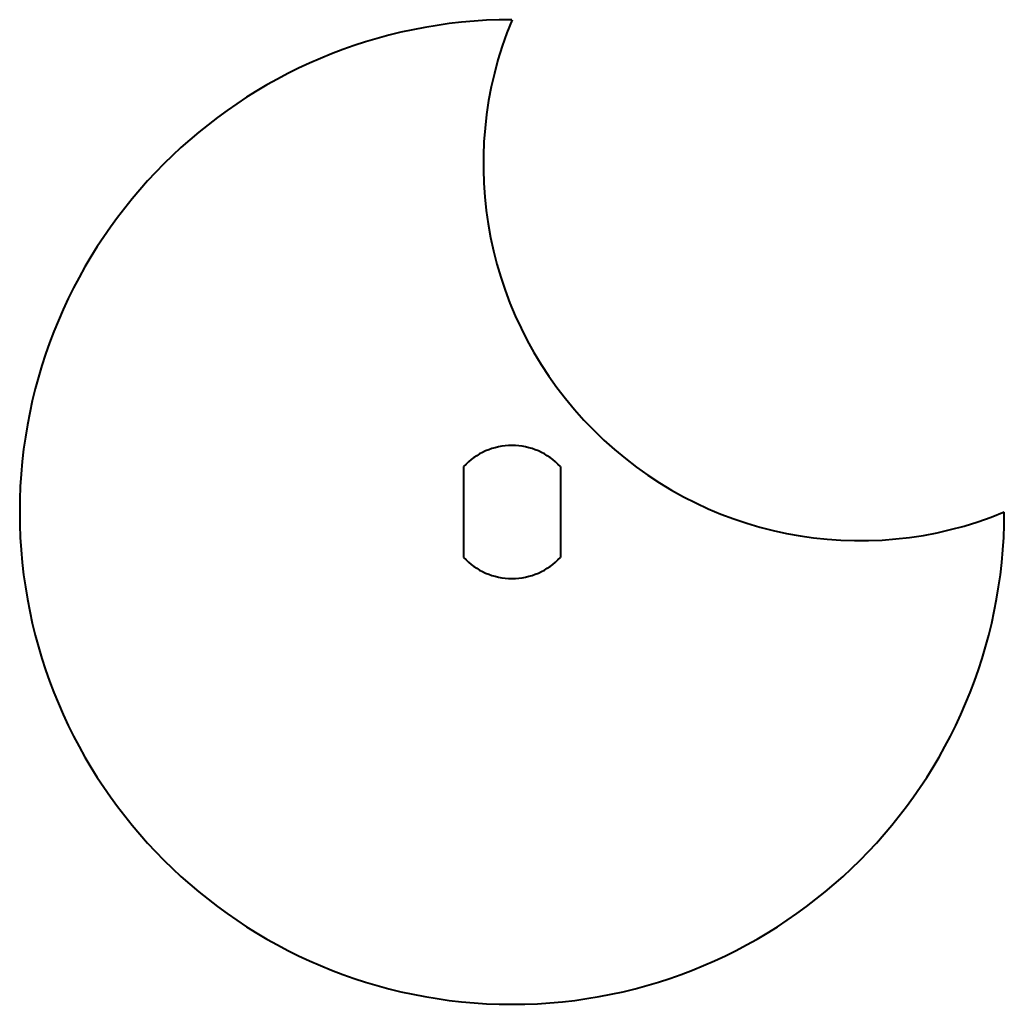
# Model space of a CAD drawing. Header units: millimetres. Extents: x -20 to 20, y -20 to 20.
import ezdxf

# ---------------------------------------------------------------- set-up
doc = ezdxf.new("R2010")
doc.units = ezdxf.units.MM
doc.layers.add('ModelSketch_Visible', color=7, linetype='Continuous', lineweight=40)

msp = doc.modelspace()

# ---------------------------------------------------------------- linework, layer by layer
at = {"layer": 'ModelSketch_Visible'}
for p, q in [((-1.967, 1.85), (-1.967, -1.85)), ((1.967, 1.85), (1.967, -1.85))]:
    msp.add_line(p, q, dxfattribs=at)
for centre, radius, start, end in [((0, 0), 20, 90, 0), ((14.142, 14.142), 15.307, 157.5, 292.5), ((0, 0), 2.7, 43.2502, 136.7498), ((0, 0), 2.7, 43.2502, 136.7498), ((0, 0), 2.7, 43.2502, 136.7498), ((0, 0), 2.7, 43.2502, 136.7498), ((0, 0), 2.7, 223.2502, 316.7498), ((0, 0), 2.7, 223.2502, 316.7498)]:
    msp.add_arc(centre, radius, start, end, dxfattribs=at)

doc.saveas('drawing.dxf')
